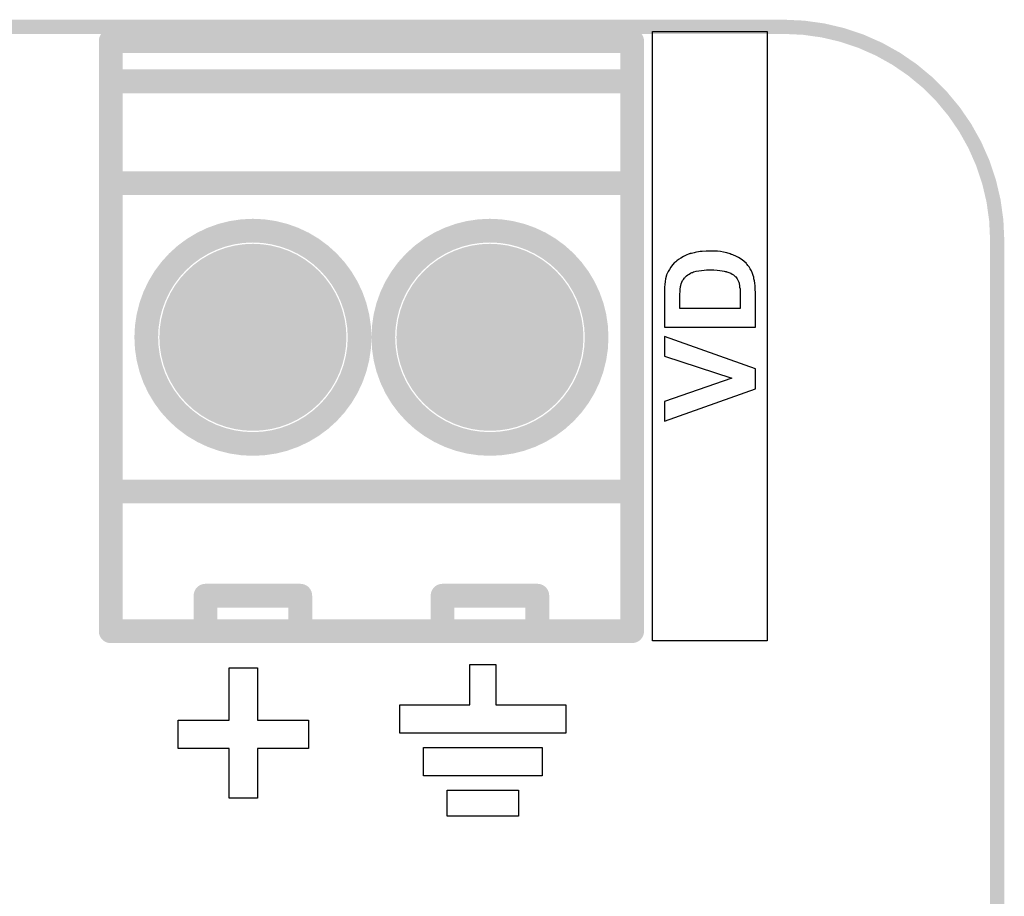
# Model space of a CAD drawing. Extents: x -0.07 to 0.95, y -0.15 to 1.54.
# Tile 13 of 13: x 0.54 to 0.95, y 1.17 to 1.54. Entities that reach past the tile are written whole.
import ezdxf

# ---------------------------------------------------------------- set-up
doc = ezdxf.new("R2010")
doc.units = 0
doc.layers.get('0').update_dxf_attribs({"linetype": 'CONTINUOUS'})
for name, color, linetype in [('gko', 6, 'CONTINUOUS'), ('gto', 2, 'CONTINUOUS'), ('gts', 1, 'CONTINUOUS')]:
    doc.layers.add(name, color=color, linetype=linetype)

# ---------------------------------------------------------------- blocks, each defined once
blk = doc.blocks.new('D41')
at = {"const_width": 0.003}
blk.add_lwpolyline([(-0.0015, 0, 1), (0.0015, 0, 1)], format="xyb", close=True, dxfattribs=at)
blk = doc.blocks.new('D31')
at = {"const_width": 0.005}
blk.add_lwpolyline([(-0.0025, 0, 1), (0.0025, 0, 1)], format="xyb", close=True, dxfattribs=at)
blk = doc.blocks.new('D50')
at = {"const_width": 0.03945}
blk.add_lwpolyline([(-0.019725, 0, 1), (0.019725, 0, 1)], format="xyb", close=True, dxfattribs=at)

msp = doc.modelspace()

# ---------------------------------------------------------------- linework, layer by layer
at = {"layer": 'gko', "color": 6, "const_width": 0.006}
for points in [[(0.04, 1.54), (0.86, 1.54)], [(0.95, 1.45), (0.95, 1.45)], [(0.95, 1.45), (0.95, 1.45)], [(0.95, -0.05), (0.95, 1.45)]]:
    msp.add_lwpolyline(points, dxfattribs=at)
msp.add_lwpolyline([(0.95, 1.45, 0.414214), (0.86, 1.54)], format="xyb", dxfattribs=at)
at = {"layer": 'gto', "color": 2, "const_width": 0.01}
for points in [[(0.576, 1.285), (0.576, 1.534)], [(0.576, 1.534), (0.796, 1.534)], [(0.796, 1.285), (0.796, 1.534)], [(0.576, 1.517), (0.796, 1.517)], [(0.576, 1.474), (0.796, 1.474)], [(0.591, 1.409), (0.591, 1.409)], [(0.681, 1.409), (0.681, 1.409)], [(0.681, 1.409), (0.681, 1.409)], [(0.691, 1.409), (0.691, 1.409)], [(0.781, 1.409), (0.781, 1.409)], [(0.781, 1.409), (0.781, 1.409)], [(0.576, 1.344), (0.796, 1.344)], [(0.616, 1.285), (0.616, 1.3)], [(0.616, 1.3), (0.656, 1.3)], [(0.656, 1.285), (0.656, 1.3)], [(0.716, 1.285), (0.716, 1.3)], [(0.716, 1.3), (0.756, 1.3)], [(0.756, 1.285), (0.756, 1.3)], [(0.576, 1.285), (0.796, 1.285)]]:
    msp.add_lwpolyline(points, dxfattribs=at)
at = {"layer": 'gto', "color": 2}
for points in [[(0.853, 1.281), (0.8046, 1.281), (0.8046, 1.538), (0.853, 1.538), (0.853, 1.281)], [(0.83, 1.4454), (0.8292, 1.4454), (0.8272, 1.4454), (0.8255, 1.4452), (0.8247, 1.4452), (0.824, 1.445), (0.8232, 1.4449), (0.8226, 1.4448), (0.8221, 1.4447), (0.8216, 1.4445), (0.8211, 1.4444), (0.8208, 1.4444), (0.8205, 1.4443), (0.8203, 1.4442), (0.8202, 1.4442), (0.8201, 1.4442), (0.8188, 1.4437), (0.8176, 1.4431), (0.8165, 1.4424), (0.8156, 1.4418), (0.8149, 1.4413), (0.8144, 1.4409), (0.814, 1.4406), (0.8139, 1.4406), (0.8139, 1.4405), (0.813, 1.4396), (0.8123, 1.4386), (0.8117, 1.4376), (0.8112, 1.4367), (0.8108, 1.4359), (0.8105, 1.4353), (0.8105, 1.4351), (0.8104, 1.4349), (0.8104, 1.4348), (0.8104, 1.4347), (0.8101, 1.4337), (0.8099, 1.4325), (0.8098, 1.4313), (0.8097, 1.4301), (0.8096, 1.4291), (0.8096, 1.4286), (0.8096, 1.4282), (0.8096, 1.4278), (0.8096, 1.4276), (0.8096, 1.4275), (0.8096, 1.4274), (0.8096, 1.4133), (0.848, 1.4133), (0.848, 1.4278), (0.8479, 1.4293), (0.8479, 1.4307), (0.8478, 1.4319), (0.8476, 1.4328), (0.8474, 1.4336), (0.8473, 1.4342), (0.8473, 1.4344), (0.8473, 1.4346), (0.8472, 1.4346), (0.8472, 1.4347), (0.8468, 1.4359), (0.8463, 1.437), (0.8458, 1.4379), (0.8453, 1.4387), (0.8448, 1.4393), (0.8445, 1.4397), (0.8443, 1.44), (0.8442, 1.4401), (0.8431, 1.4411), (0.842, 1.4419), (0.8408, 1.4426), (0.8398, 1.4432), (0.8388, 1.4436), (0.8384, 1.4438), (0.8381, 1.4439), (0.8377, 1.444), (0.8375, 1.4442), (0.8374, 1.4442), (0.8373, 1.4442), (0.836, 1.4446), (0.8346, 1.4449), (0.8333, 1.4452), (0.832, 1.4453), (0.8314, 1.4453), (0.8309, 1.4454), (0.8304, 1.4454), (0.83, 1.4454)], [(0.8304, 1.4374), (0.8318, 1.4373), (0.833, 1.4372), (0.834, 1.4371), (0.8348, 1.4369), (0.8352, 1.4368), (0.8354, 1.4367), (0.8356, 1.4367), (0.8358, 1.4367), (0.8358, 1.4366), (0.8359, 1.4366), (0.8368, 1.4363), (0.8376, 1.436), (0.8382, 1.4356), (0.8387, 1.4353), (0.8391, 1.4351), (0.8393, 1.4348), (0.8395, 1.4347), (0.8396, 1.4346), (0.84, 1.4341), (0.8403, 1.4336), (0.8406, 1.4331), (0.8408, 1.4326), (0.841, 1.4322), (0.8411, 1.4318), (0.8412, 1.4316), (0.8412, 1.4315), (0.8413, 1.4309), (0.8413, 1.4302), (0.8415, 1.4294), (0.8415, 1.4286), (0.8415, 1.4279), (0.8415, 1.4273), (0.8415, 1.4271), (0.8415, 1.427), (0.8415, 1.4268), (0.8415, 1.4268), (0.8415, 1.4211), (0.8161, 1.4211), (0.8161, 1.4245), (0.8161, 1.4253), (0.8161, 1.4261), (0.8161, 1.4268), (0.8161, 1.4275), (0.8162, 1.4281), (0.8162, 1.4286), (0.8163, 1.4291), (0.8163, 1.4295), (0.8164, 1.4301), (0.8164, 1.4305), (0.8165, 1.4308), (0.8165, 1.4308), (0.8167, 1.4316), (0.817, 1.4323), (0.8173, 1.4329), (0.8176, 1.4334), (0.8179, 1.4338), (0.8181, 1.4342), (0.8183, 1.4343), (0.8183, 1.4344), (0.8189, 1.4349), (0.8195, 1.4353), (0.8201, 1.4357), (0.8206, 1.4361), (0.8212, 1.4363), (0.8216, 1.4364), (0.8219, 1.4366), (0.822, 1.4366), (0.822, 1.4366), (0.823, 1.4369), (0.8241, 1.4371), (0.8252, 1.4372), (0.8264, 1.4373), (0.8273, 1.4374), (0.8277, 1.4374), (0.8289, 1.4374), (0.8304, 1.4374)], [(0.8096, 1.4094), (0.8096, 1.4011), (0.838, 1.3917), (0.8096, 1.3819), (0.8096, 1.3736), (0.848, 1.3873), (0.848, 1.3957), (0.8096, 1.4094)], [(0.638, 1.2695), (0.638, 1.2475), (0.6595, 1.2475), (0.6595, 1.2355), (0.638, 1.2355), (0.638, 1.2145), (0.626, 1.2145), (0.626, 1.2355), (0.6045, 1.2355), (0.6045, 1.2475), (0.626, 1.2475), (0.626, 1.2695), (0.638, 1.2695)], [(0.7385, 1.254), (0.768, 1.254), (0.768, 1.242), (0.698, 1.242), (0.698, 1.254), (0.7275, 1.254), (0.7275, 1.271), (0.7385, 1.271), (0.7385, 1.254)], [(0.758, 1.224), (0.708, 1.224), (0.708, 1.236), (0.758, 1.236), (0.758, 1.224)], [(0.748, 1.207), (0.718, 1.207), (0.718, 1.218), (0.748, 1.218), (0.748, 1.207)]]:
    msp.add_lwpolyline(points, dxfattribs=at)
at = {"layer": 'gto', "color": 2, "const_width": 0.01}
for points in [[(0.681, 1.409, 1), (0.591, 1.409)], [(0.781, 1.409, 1), (0.691, 1.409)], [(0.591, 1.409, 1), (0.681, 1.409)], [(0.691, 1.409, 1), (0.781, 1.409)]]:
    msp.add_lwpolyline(points, format="xyb", dxfattribs=at)

# ---------------------------------------------------------------- block references
at = {"layer": 'gko'}
for p in [(0.86, 1.54), (0.86, 1.54), (0.95, 1.45), (0.95, 1.45), (0.95, 1.45), (0.95, 1.45)]:
    msp.add_blockref('D41', p, dxfattribs=at)
at = {"layer": 'gto'}
for p in [(0.576, 1.534), (0.796, 1.534), (0.796, 1.534), (0.576, 1.517), (0.796, 1.517), (0.576, 1.474), (0.796, 1.474), (0.591, 1.409), (0.591, 1.409), (0.681, 1.409), (0.681, 1.409), (0.681, 1.409), (0.681, 1.409), (0.691, 1.409), (0.691, 1.409), (0.781, 1.409), (0.781, 1.409), (0.781, 1.409), (0.781, 1.409), (0.576, 1.344), (0.796, 1.344), (0.616, 1.3), (0.656, 1.3), (0.656, 1.3), (0.716, 1.3), (0.756, 1.3), (0.756, 1.3), (0.576, 1.285), (0.576, 1.285), (0.616, 1.285), (0.656, 1.285), (0.716, 1.285), (0.756, 1.285), (0.796, 1.285), (0.796, 1.285)]:
    msp.add_blockref('D31', p, dxfattribs=at)
at = {"layer": 'gts'}
for p in [(0.636, 1.409), (0.736, 1.409)]:
    msp.add_blockref('D50', p, dxfattribs=at)

doc.saveas('drawing.dxf')
